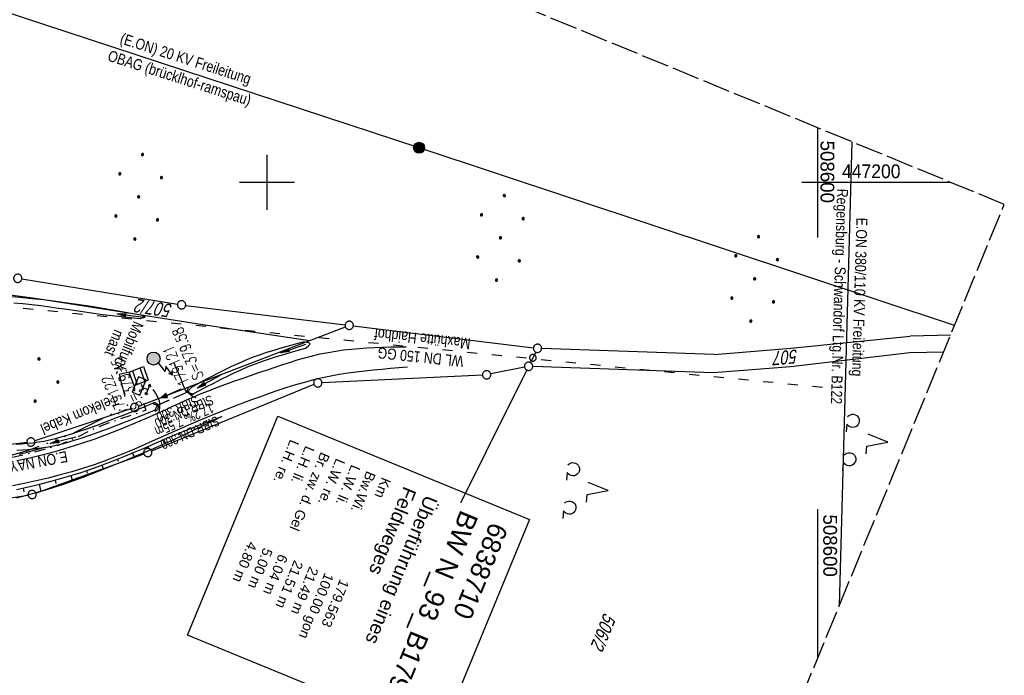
# Model space of a CAD drawing. Extents: x 507875 to 508634, y 446340 to 447363.
# Tile 69 of 70: x 508455 to 508634, y 447110 to 447230. Entities that reach past the tile are written whole.
import ezdxf
from ezdxf.enums import TextEntityAlignment as Align

# ---------------------------------------------------------------- set-up
doc = ezdxf.new("R2010")
doc.units = 0
doc.header["$LTSCALE"] = 10
doc.header["$MEASUREMENT"] = 0
for name, pattern in [('ACAD_ISO03W100', [30, 12, -18]), ('ACAD_ISO14W100', [25.5, 12, -3, 0.5, -3, 0.5, -3, 0.5, -3]), ('AUSGEZOGEN', [0]), ('LT00', [0]), ('LT08', [0.42, 0.2, -0.1, 0.02, -0.1]), ('LT12', [0.4, 0.3, -0.1]), ('LT14', [0.6, 0.5, -0.1]), ('STRICHLINIE2', [0.375, 0.25, -0.125])]:
    doc.linetypes.add(name, pattern=pattern)
doc.layers.get('0').update_dxf_attribs({"linetype": 'LT00'})
for name, color, linetype in [('--EK_FBR', 250, 'LT00'), ('--EK_Halt-Pfeil', 4, 'LT00'), ('--EK_Haltung', 7, 'STRICHLINIE2'), ('--EK_Haltung-Text', 140, 'LT00'), ('--EK_Schacht-Text', 5, 'LT00'), ('--EL_Halt-Pfeil', 4, 'LT00'), ('--EL_Haltung', 182, 'STRICHLINIE2'), ('--EL_Haltung-Text', 182, 'LT00'), ('BW_TEXT_B', 20, 'AUSGEZOGEN'), ('DFK_BEBAUUNG', 250, 'LT00'), ('DFK_FLUR_NR', 250, 'LT00'), ('DFK_GZPKT', 250, 'LT00'), ('DFK_KATASTER', 250, 'LT00'), ('DFK_NUTZUNG', 250, 'LT00'), ('DFK_VERMPKT', 252, 'LT00'), ('DL', 182, 'LT12'), ('DL_PFEIL', 201, 'LT00'), ('DL_TEXT', 182, 'LT00'), ('FUNKMAST', 80, 'LT00'), ('PFEIL', 140, 'AUSGEZOGEN'), ('STROM_FREILTG', 80, 'STROMFREILEITUNG'), ('STROM_TEXT', 80, 'Continuous'), ('STROM_UNTER', 80, 'LT08'), ('TELEKOM', 210, 'ACAD_ISO14W100'), ('TELEKOM_TEXT', 210, 'Continuous'), ('V127_AFBR_BAB', 250, 'LT00'), ('V127_BOESCH', 250, 'LT00'), ('V127_BOSCHUNG', 250, 'LT00'), ('V127_EINFAHRT', 250, 'LT00'), ('V127_GEBAUDE', 250, 'LT00'), ('V127_GRABEN', 250, 'LT00'), ('V127_RASTER', 250, 'LT00'), ('V127_SCHRAFF', 254, 'LT00'), ('V127_STROM', 80, 'LT00'), ('V127_UK_DURCH', 182, 'LT00'), ('WASSERLTG', 130, 'ACAD_ISO03W100'), ('WASSERLTG_TEXT', 130, 'Continuous')]:
    doc.layers.add(name, color=color, linetype=linetype)
doc.layers.add('-BLATT_127-RAND', color=7, linetype='LT14', plot=False)
doc.styles.add('Beschrift', font='ARIAL.TTF')
doc.styles.add('Haltungsbeschriftung', font='ARIAL.TTF', dxfattribs={"width": 0.75})
doc.styles.add('schachtbeschriftung', font='romans.shx', dxfattribs={"width": 0.75, "height": 2})
doc.styles.get("Standard").update_dxf_attribs({"font": 'ARIAL.TTF'})
doc.styles.add('Strom', font='txt-alt.shx')
doc.styles.add('Versorgungsltg', font='ARIAL.TTF', dxfattribs={"width": 0.8, "height": 2})
doc.linetypes.add('STROMFREILEITUNG', pattern='A,12.7,-5.5,["xx",Strom,S=2.5,R=0,X=-2.6,Y=-0.85],-4.35', length=22.55)

# ---------------------------------------------------------------- blocks, each defined once
blk = doc.blocks.new('SYMB0001')
at = {"color": 0, "linetype": 'ByBlock'}
for p, q in [((-0.015712, 0), (0.010166, 0.012015)), ((0, -0.021257), (-0.015712, 0)), ((0.010166, 0.012015), (0, -0.021257))]:
    blk.add_line(p, q, dxfattribs=at)
blk = doc.blocks.new('SYMB7010')
at = {"color": 0, "linetype": 'ByBlock'}
for points in [[(-0.031408, 0.499213), (-0.093728, 0.49134), (-0.15457, 0.475719), (-0.212975, 0.452595), (-0.268021, 0.422333), (-0.31884, 0.385411), (-0.36463, 0.342411), (-0.40467, 0.29401), (-0.438329, 0.240973), (-0.465074, 0.184136), (-0.484486, 0.124395), (-0.496256, 0.062692), (-0.5002, 0)], [(-0.5002, 0), (-0.496256, -0.062692), (-0.484486, -0.124395), (-0.465075, -0.184136), (-0.438329, -0.240973), (-0.404671, -0.29401), (-0.36463, -0.342411), (-0.31884, -0.385411), (-0.268021, -0.422333), (-0.212975, -0.452595), (-0.154571, -0.475719), (-0.093728, -0.49134), (-0.031408, -0.499213), (0.031408, -0.499213)], [(0.5002, 0), (0.496256, 0.062692), (0.484485, 0.124395), (0.465074, 0.184136), (0.438329, 0.240973), (0.40467, 0.29401), (0.36463, 0.342411), (0.31884, 0.385411), (0.268021, 0.422333), (0.212975, 0.452595), (0.15457, 0.475719), (0.093728, 0.49134), (0.031408, 0.499213), (-0.031408, 0.499213)], [(0.031408, -0.499213), (0.093728, -0.491341), (0.15457, -0.475719), (0.212975, -0.452595), (0.268021, -0.422333), (0.31884, -0.385411), (0.36463, -0.342411), (0.404671, -0.294011), (0.438329, -0.240974), (0.465075, -0.184136), (0.484486, -0.124395), (0.496256, -0.062692), (0.500201, 0)]]:
    blk.add_lwpolyline(points, dxfattribs=at)
blk = doc.blocks.new('Ackerland7')
at = {"layer": 'DFK_NUTZUNG', "color": 0, "linetype": 'ByBlock'}
for p, q in [((-4, 3.93), (-4, 3.67)), ((-3.95, 3.63), (-3.95, 3.97)), ((-3.9, 3.99), (-3.9, 3.61)), ((-3.85, 3.6), (-3.85, 4)), ((-3.8, 3.99), (-3.8, 3.61)), ((-3.75, 3.63), (-3.75, 3.97)), ((-3.7, 3.93), (-3.7, 3.67)), ((-3.65, 3.8), (-3.65, 3.8)), ((3.7, 3.93), (3.7, 3.67)), ((3.75, 3.63), (3.75, 3.97)), ((3.8, 3.99), (3.8, 3.61)), ((3.85, 3.6), (3.85, 4)), ((3.9, 3.99), (3.9, 3.61)), ((3.95, 3.63), (3.95, 3.97)), ((4, 3.93), (4, 3.67)), ((4.05, 3.8), (4.05, 3.8)), ((-7.85, 0.13), (-7.85, -0.13)), ((-7.8, -0.17), (-7.8, 0.17)), ((-7.75, 0.19), (-7.75, -0.19)), ((-7.7, -0.2), (-7.7, 0.2)), ((-7.65, 0.19), (-7.65, -0.19)), ((-7.6, -0.17), (-7.6, 0.17)), ((-7.55, 0.13), (-7.55, -0.13)), ((-7.5, 0), (-7.5, 0)), ((-0.15, 0.13), (-0.15, -0.13)), ((-0.1, -0.17), (-0.1, 0.17)), ((-0.05, 0.19), (-0.05, -0.19)), ((0, -0.2), (0, 0.2)), ((0.05, 0.19), (0.05, -0.19)), ((0.1, -0.17), (0.1, 0.17)), ((0.15, 0.13), (0.15, -0.13)), ((0.2, 0), (0.2, 0)), ((7.55, 0.13), (7.55, -0.13)), ((7.6, -0.17), (7.6, 0.17)), ((7.65, 0.19), (7.65, -0.19)), ((7.7, -0.2), (7.7, 0.2)), ((7.75, 0.19), (7.75, -0.19)), ((7.8, -0.17), (7.8, 0.17)), ((7.85, 0.13), (7.85, -0.13)), ((7.9, 0), (7.9, 0)), ((-4, -3.67), (-4, -3.93)), ((-3.95, -3.97), (-3.95, -3.63)), ((-3.9, -3.61), (-3.9, -3.99)), ((-3.85, -4), (-3.85, -3.6)), ((-3.8, -3.61), (-3.8, -3.99)), ((-3.75, -3.97), (-3.75, -3.63)), ((-3.7, -3.67), (-3.7, -3.93)), ((-3.65, -3.8), (-3.65, -3.8)), ((3.7, -3.67), (3.7, -3.93)), ((3.75, -3.97), (3.75, -3.63)), ((3.8, -3.61), (3.8, -3.99)), ((3.85, -4), (3.85, -3.6)), ((3.9, -3.61), (3.9, -3.99)), ((3.95, -3.97), (3.95, -3.63)), ((4, -3.67), (4, -3.93)), ((4.05, -3.8), (4.05, -3.8))]:
    blk.add_line(p, q, dxfattribs=at)
for points in [[(-3.65, 3.8), (-3.67, 3.89), (-3.73, 3.96), (-3.81, 3.99), (-3.89, 3.99), (-3.97, 3.96), (-4.03, 3.89), (-4.05, 3.8), (-4.03, 3.71), (-3.97, 3.64), (-3.89, 3.6), (-3.81, 3.6), (-3.73, 3.64), (-3.67, 3.71), (-3.65, 3.8)], [(4.05, 3.8), (4.03, 3.89), (3.97, 3.96), (3.89, 3.99), (3.81, 3.99), (3.73, 3.96), (3.67, 3.89), (3.65, 3.8), (3.67, 3.71), (3.73, 3.64), (3.81, 3.61), (3.89, 3.61), (3.97, 3.64), (4.03, 3.71), (4.05, 3.8)], [(-7.5, 0), (-7.52, 0.09), (-7.58, 0.16), (-7.66, 0.19), (-7.74, 0.19), (-7.82, 0.16), (-7.88, 0.09), (-7.9, 0)], [(0.2, 0), (0.18, 0.09), (0.12, 0.16), (0.04, 0.19), (-0.04, 0.19), (-0.12, 0.16), (-0.18, 0.09), (-0.2, 0)], [(-0.2, 0), (-0.18, -0.09), (-0.12, -0.16), (-0.04, -0.19), (0.04, -0.19), (0.12, -0.16), (0.18, -0.09), (0.2, 0)], [(7.9, 0), (7.88, 0.09), (7.82, 0.16), (7.74, 0.19), (7.66, 0.19), (7.58, 0.16), (7.52, 0.09), (7.5, 0)], [(7.5, 0), (7.52, -0.09), (7.58, -0.16), (7.66, -0.19), (7.74, -0.19), (7.82, -0.16), (7.88, -0.09), (7.9, 0)], [(-7.9, 0), (-7.88, -0.09), (-7.82, -0.16), (-7.74, -0.19), (-7.66, -0.19), (-7.58, -0.16), (-7.52, -0.09), (-7.5, 0)], [(-3.65, -3.8), (-3.67, -3.71), (-3.73, -3.64), (-3.81, -3.61), (-3.89, -3.61), (-3.97, -3.64), (-4.03, -3.71), (-4.05, -3.8), (-4.03, -3.89), (-3.97, -3.96), (-3.89, -3.99), (-3.81, -3.99), (-3.73, -3.96), (-3.67, -3.89), (-3.65, -3.8)], [(4.05, -3.8), (4.03, -3.71), (3.97, -3.64), (3.89, -3.61), (3.81, -3.61), (3.73, -3.64), (3.67, -3.71), (3.65, -3.8), (3.67, -3.89), (3.73, -3.96), (3.81, -3.99), (3.89, -3.99), (3.97, -3.96), (4.03, -3.89), (4.05, -3.8)]]:
    blk.add_lwpolyline(points, dxfattribs=at)
blk = doc.blocks.new('Ackerland3')
at = {"layer": 'DFK_NUTZUNG', "color": 0, "linetype": 'ByBlock'}
for p, q in [((-0.15, 2.66), (-0.15, 2.4)), ((-0.1, 2.36), (-0.1, 2.7)), ((-0.05, 2.72), (-0.05, 2.34)), ((0, 2.33), (0, 2.73)), ((0.05, 2.72), (0.05, 2.34)), ((0.1, 2.36), (0.1, 2.7)), ((0.15, 2.66), (0.15, 2.4)), ((0.2, 2.53), (0.2, 2.53)), ((-4, -1.14), (-4, -1.4)), ((-3.95, -1.44), (-3.95, -1.1)), ((-3.9, -1.07), (-3.9, -1.46)), ((-3.85, -1.46), (-3.85, -1.07)), ((-3.8, -1.07), (-3.8, -1.46)), ((-3.75, -1.44), (-3.75, -1.1)), ((-3.7, -1.14), (-3.7, -1.4)), ((-3.65, -1.27), (-3.65, -1.26)), ((3.7, -1.14), (3.7, -1.4)), ((3.75, -1.44), (3.75, -1.1)), ((3.8, -1.07), (3.8, -1.46)), ((3.85, -1.46), (3.85, -1.07)), ((3.9, -1.07), (3.9, -1.46)), ((3.95, -1.44), (3.95, -1.1)), ((4, -1.14), (4, -1.4)), ((4.05, -1.27), (4.05, -1.26))]:
    blk.add_line(p, q, dxfattribs=at)
for points in [[(0.2, 2.53), (0.18, 2.62), (0.12, 2.69), (0.04, 2.73), (-0.04, 2.73), (-0.12, 2.69), (-0.18, 2.62), (-0.2, 2.53), (-0.18, 2.45), (-0.12, 2.38), (-0.04, 2.34), (0.04, 2.34), (0.12, 2.38), (0.18, 2.45), (0.2, 2.53)], [(-3.65, -1.27), (-3.67, -1.18), (-3.73, -1.11), (-3.81, -1.07), (-3.89, -1.07), (-3.97, -1.11), (-4.03, -1.18), (-4.05, -1.27)], [(-4.05, -1.27), (-4.03, -1.35), (-3.97, -1.42), (-3.89, -1.46), (-3.81, -1.46), (-3.73, -1.42), (-3.67, -1.35), (-3.65, -1.27)], [(4.05, -1.27), (4.03, -1.18), (3.97, -1.11), (3.89, -1.07), (3.81, -1.07), (3.73, -1.11), (3.67, -1.18), (3.65, -1.27)], [(3.65, -1.27), (3.67, -1.35), (3.73, -1.42), (3.81, -1.46), (3.89, -1.46), (3.97, -1.42), (4.03, -1.35), (4.05, -1.27)]]:
    blk.add_lwpolyline(points, dxfattribs=at)
blk = doc.blocks.new('SYMB7201')
at = {"color": 0, "linetype": 'ByBlock'}
for p, q in [((0, 0.385), (-0.11, 0.015)), ((-0.255, -0.385), (-0.115, -0.385)), ((0.445, -0.385), (0.585, -0.385))]:
    blk.add_line(p, q, dxfattribs=at)
for points in [[(0.25, 0.015), (0.11, 0.015), (0, 0.385)], [(-0.393816, -0.383308), (-0.416239, -0.362945), (-0.432849, -0.337617), (-0.442589, -0.308936), (-0.444836, -0.27873), (-0.439449, -0.248923), (-0.426769, -0.221415), (-0.407606, -0.197958), (-0.38318, -0.180047), (-0.355047, -0.168823), (-0.325, -0.165), (-0.294953, -0.168823), (-0.26682, -0.180047), (-0.242394, -0.197959), (-0.223231, -0.221415), (-0.210551, -0.248923), (-0.205164, -0.27873), (-0.207411, -0.308936), (-0.21715, -0.337617), (-0.233761, -0.362945), (-0.256184, -0.383308)], [(0.306185, -0.383308), (0.283761, -0.362945), (0.267151, -0.337617), (0.257411, -0.308936), (0.255164, -0.27873), (0.260552, -0.248923), (0.273231, -0.221415), (0.292394, -0.197958), (0.31682, -0.180047), (0.344953, -0.168823), (0.375, -0.165), (0.405047, -0.168823), (0.43318, -0.180047), (0.457606, -0.197959), (0.476769, -0.221415), (0.489449, -0.248923), (0.494836, -0.27873), (0.492589, -0.308936), (0.48285, -0.337617), (0.466239, -0.362945), (0.443816, -0.383308)]]:
    blk.add_lwpolyline(points, dxfattribs=at)
blk = doc.blocks.new('Pfreil3')
at = {"layer": 'PFEIL'}
blk.add_hatch(color=256, dxfattribs=at).paths.add_polyline_path([(-1.55, 0.27), (-1.55, -0.27), (0, 0)])
for p, q in [((-1.55, 0), (-4.83, 0)), ((-1.55, -0.27), (-1.55, 0.27)), ((-1.55, 0.27), (0, 0)), ((0, 0), (-1.55, -0.27))]:
    blk.add_line(p, q, dxfattribs=at)
blk = doc.blocks.new('SYMB1107')
at = {"color": 0, "linetype": 'ByBlock'}
for points in [[(-0.2, 0), (-0.196157, 0.039018), (-0.184776, 0.076537), (-0.166294, 0.111114), (-0.141421, 0.141421), (-0.111114, 0.166294), (-0.076537, 0.184776), (-0.039018, 0.196157), (0, 0.2)], [(0, 0.2), (0.039018, 0.196157), (0.076537, 0.184776), (0.111114, 0.166294), (0.141421, 0.141421), (0.166294, 0.111114), (0.184776, 0.076537), (0.196157, 0.039018), (0.2, 0)]]:
    blk.add_lwpolyline(points, dxfattribs=at)
blk = doc.blocks.new('SYMB0702')
at = {"color": 0, "linetype": 'ByBlock'}
for p, q in [((0.071716, 0.203284), (0.071716, 0.146716)), ((0.1, 0.175), (-0.1, 0.175)), ((0, 0.075), (0, 0.175))]:
    blk.add_line(p, q, dxfattribs=at)
for points in [[(-0.071716, 0.203284), (-0.1, 0.175), (-0.071716, 0.146716), (-0.071716, 0.203284)], [(0.071716, 0.203284), (0.1, 0.175), (0.071716, 0.146716)], [(0.15, 0.075), (-0.15, 0.075), (-0.15, -0.075), (0.15, -0.075), (0.15, 0.075)]]:
    blk.add_lwpolyline(points, dxfattribs=at)
blk = doc.blocks.new('SYMB0070')
at = {"color": 0, "linetype": 'ByBlock'}
for p, q in [((-0.5, 0), (0.2, 0)), ((0.5, 0), (0.2, 0.1)), ((0.2, 0.1), (0.2, 0)), ((0.468, 0), (0.21, 0.086)), ((0.21, 0.086), (0.21, -0.086)), ((0.21, -0.086), (0.468, 0)), ((0.22, -0.072), (0.437, 0)), ((0.23, -0.058), (0.405, 0)), ((0.24, -0.045), (0.374, 0)), ((0.342, 0), (0.25, 0.031)), ((0.25, 0.031), (0.25, -0.031)), ((0.25, -0.031), (0.342, 0)), ((0.26, -0.017), (0.31, 0)), ((0.27, -0.003), (0.279, 0))]:
    blk.add_line(p, q, dxfattribs=at)
for points in [[(0.2, 0), (0.2, -0.1), (0.5, 0)], [(0.437, 0), (0.22, 0.072), (0.22, -0.072)], [(0.405, 0), (0.23, 0.058), (0.23, -0.058)], [(0.374, 0), (0.24, 0.045), (0.24, -0.045)], [(0.31, 0), (0.26, 0.017), (0.26, -0.017)], [(0.279, 0), (0.27, 0.003), (0.27, -0.003)]]:
    blk.add_lwpolyline(points, dxfattribs=at)

msp = doc.modelspace()

# ---------------------------------------------------------------- hatches: boundary and pattern name
at = {"layer": 'FUNKMAST'}
msp.add_hatch(color=256, dxfattribs=at).paths.add_polyline_path([(508478.24, 447168, 1), (508480.6, 447168, 1)])
at = {"layer": 'STROM_TEXT'}
h = msp.add_hatch(color=256, dxfattribs=at)
edge = h.paths.add_edge_path()
edge.add_arc((508527.63, 447206.27), 1, 0, 360)

# ---------------------------------------------------------------- linework, layer by layer
at = {"layer": '--EK_FBR'}
for points in [[(508454.59, 447149.48), (508456.98, 447149.99), (508459.36, 447150.57), (508461.72, 447151.21), (508464.07, 447151.89), (508466.41, 447152.64), (508468.79, 447153.45), (508471.16, 447154.32), (508473.51, 447155.23), (508475.84, 447156.19), (508478.16, 447157.18), (508480.46, 447158.22), (508481.69, 447158.78), (508482.91, 447159.35), (508484.14, 447159.92), (508485.37, 447160.48), (508486.61, 447161.02), (508488.07, 447161.63), (508489.54, 447162.22), (508491.02, 447162.79), (508492.51, 447163.34), (508494.01, 447163.87), (508495.51, 447164.4), (508497.01, 447164.92), (508498.52, 447165.44), (508499.9, 447165.92), (508501.29, 447166.39), (508502.68, 447166.86), (508504.07, 447167.31), (508505.47, 447167.74), (508506.87, 447168.14), (508508.28, 447168.51), (508509.69, 447168.84), (508511.11, 447169.13), (508512.51, 447169.37), (508513.91, 447169.56), (508515.32, 447169.72), (508516.73, 447169.84), (508518.15, 447169.94), (508519.58, 447170.01), (508521, 447170.06), (508522.43, 447170.1), (508523.86, 447170.12), (508525.3, 447170.15)], [(508525.53, 447166.42), (508523.97, 447166.29), (508522.41, 447166.17), (508520.86, 447166.03), (508519.3, 447165.88), (508517.75, 447165.71), (508516.2, 447165.53), (508514.66, 447165.32), (508513.12, 447165.08), (508511.59, 447164.8), (508510.07, 447164.49), (508508.44, 447164.11), (508506.81, 447163.68), (508505.2, 447163.22), (508503.59, 447162.72), (508501.98, 447162.2), (508500.39, 447161.65), (508498.8, 447161.08), (508497.22, 447160.5), (508494.68, 447159.54), (508492.16, 447158.56), (508489.64, 447157.55), (508487.15, 447156.51), (508484.66, 447155.44), (508483.14, 447154.77), (508481.62, 447154.09), (508480.1, 447153.41), (508478.59, 447152.73), (508477.07, 447152.05), (508475.54, 447151.39), (508474.01, 447150.75), (508472.47, 447150.13), (508470.92, 447149.54), (508468.83, 447148.79), (508466.71, 447148.1), (508464.58, 447147.45), (508462.43, 447146.86), (508460.27, 447146.31), (508458.1, 447145.8), (508455.92, 447145.34), (508453.8, 447144.92)]]:
    msp.add_lwpolyline(points, dxfattribs=at)
at = {"layer": '--EK_Haltung'}
msp.add_line((508485.71, 447161.93), (508480.16, 447159.51), dxfattribs=at)
at = {"layer": '--EL_Haltung'}
msp.add_line((508485.71, 447161.93), (508480.16, 447159.51), dxfattribs=at)
at = {"layer": '-BLATT_127-RAND'}
msp.add_lwpolyline([(508226.91, 447363.29), (507875.2, 446507.77), (508282.15, 446340.47), (508633.86, 447195.99), (508226.91, 447363.29)], dxfattribs=at)
at = {"layer": 'DFK_KATASTER'}
for p, q in [((508455.5, 447182.45), (508483.76, 447177.87)), ((508449.99, 447180.01), (508457.94, 447178.95)), ((508457.94, 447178.95), (508488.37, 447174.21)), ((508485.25, 447177.66), (508514.2, 447174.13)), ((508488.37, 447174.21), (508507.78, 447171.3)), ((508507.78, 447171.3), (508514.24, 447173.77)), ((508515.68, 447173.95), (508548.38, 447169.95)), ((508595.09, 447169.91), (508616.77, 447172.04)), ((508624.1, 447172.23), (508616.77, 447172.04)), ((508476.68, 447159.38), (508507.78, 447171.3)), ((508548.79, 447169.19), (508547.83, 447167.27)), ((508581.17, 447168.73), (508549.87, 447169.83)), ((508581.17, 447168.73), (508595.09, 447169.91)), ((508616.73, 447169.04), (508595.04, 447166.51)), ((508622.83, 447169.14), (508616.73, 447169.04)), ((508581.06, 447165.43), (508548.25, 447166.57)), ((508539.13, 447165.01), (508509.98, 447163.61)), ((508547.17, 447165.93), (508515.98, 447103.26)), ((508546.77, 447166.45), (508540.62, 447165.2)), ((508595.04, 447166.51), (508581.06, 447165.43)), ((508508.54, 447163.3), (508479.05, 447151.21)), ((508475.27, 447158.87), (508457.85, 447153.08)), ((508456.4, 447152.76), (508445.47, 447151.45)), ((508477.66, 447150.67), (508458.08, 447143.58)), ((508420.5, 447137.55), (508456.63, 447143.2))]:
    msp.add_line(p, q, dxfattribs=at)
at = {"layer": 'DL'}
msp.add_line((508485.71, 447161.93), (508480.16, 447159.51), dxfattribs=at)
at = {"layer": 'FUNKMAST', "flags": 128}
msp.add_lwpolyline([(508482.83, 447164.99), (508481.65, 447166.6), (508481.5, 447165.63), (508480.32, 447167.24)], dxfattribs=at)
at = {"layer": 'FUNKMAST'}
msp.add_lwpolyline([(508482.7, 447165.65), (508482.83, 447164.99), (508482.21, 447165.31)], dxfattribs=at)
msp.add_circle((508479.42, 447168), 1.18, dxfattribs=at)
at = {"layer": 'STROM_FREILTG', "ltscale": 0.05, "flags": 128}
for points in [[(508624.83, 447174.02), (508527.63, 447206.27), (508356.7, 447262.52), (508221.87, 447260.75)], [(508603.93, 447123.17), (508606.24, 447207.35)]]:
    msp.add_lwpolyline(points, dxfattribs=at)
at = {"layer": 'STROM_TEXT'}
msp.add_circle((508527.63, 447206.27), 1, dxfattribs=at)
at = {"layer": 'STROM_UNTER', "flags": 128}
msp.add_lwpolyline([(508477.17, 447163.36), (508477.55, 447162.41), (508476.8, 447162.19), (508478, 447158.65), (508476.66, 447158.12), (508471.15, 447156.28), (508468.81, 447155.36), (508465.86, 447153.83), (508462.24, 447152.27), (508457.45, 447150.91), (508454.12, 447150.12), (508450.03, 447149.44), (508446.69, 447148.91), (508445.1, 447148.8), (508443.43, 447148.81), (508441.98, 447149), (508440.98, 447149.3), (508439.99, 447149.74), (508439.13, 447150.28), (508438.53, 447151.07), (508437.55, 447153.07), (508436.17, 447157.08), (508435.58, 447159.57), (508435.17, 447160.62), (508433.6, 447164), (508433.36, 447165.25), (508433.39, 447167.22), (508433.7, 447169.94), (508434.02, 447175.32), (508433.99, 447176.73), (508433.58, 447177.6), (508432.69, 447178.21), (508431.65, 447178.58), (508428.24, 447179.36), (508416.17, 447179.7), (508379.48, 447179.68), (508375.41, 447166.52), (508370.87, 447167.9), (508362.45, 447168.38), (508358.87, 447169.51), (508362.37, 447176.21), (508362.37, 447177.73), (508361.56, 447177.68), (508361.5, 447176.07), (508361.06, 447175.47), (508344.02, 447182.44), (508343.22, 447182.57), (508340.74, 447186.94), (508326.29, 447214.2), (508322.95, 447217.37), (508315.8, 447217.98), (508316.1, 447224.02)], dxfattribs=at)
at = {"layer": 'TELEKOM', "ltscale": 0.05, "flags": 128}
msp.add_lwpolyline([(508474.98, 447165.55), (508473.17, 447165.08), (508474.67, 447159.36), (508464.67, 447154.33), (508456.66, 447151.28), (508453.54, 447150.41), (508444.6, 447148.8), (508441.98, 447149), (508439.15, 447149.48), (508437.85, 447150.28), (508435.95, 447153.68), (508433.95, 447160.48), (508432.25, 447163.98), (508431.95, 447165.28), (508432.55, 447176.79), (508431.94, 447177.76), (508416.74, 447181.79), (508378.63, 447181.39), (508374.69, 447166.96), (508370.19, 447168.14), (508366.26, 447168.54), (508362.18, 447169.98), (508358.41, 447171.66), (508347.84, 447167.26), (508337.4, 447169.98), (508328.41, 447171.94), (508322.64, 447172.54), (508316.29, 447172.94), (508310.43, 447172.33), (508294.91, 447170.29), (508285.32, 447168.64), (508276.49, 447167.2), (508271.84, 447166.86), (508264.54, 447167.81), (508253.34, 447170.85), (508250.23, 447179.49), (508234.73, 447192.34), (508230.98, 447195.53), (508227.16, 447198.13), (508210.97, 447203.51), (508203.35, 447206.26), (508189.32, 447199.88), (508186.18, 447190.41), (508183.81, 447181.72), (508180.25, 447166.86), (508182.04, 447154.93), (508172.71, 447111.81), (508163.22, 447073.34), (508154.78, 447034.67), (508153.03, 446995.56), (508154.9, 446955.58), (508158.1, 446912.01), (508138.04, 446875.46), (508116.29, 446837.96), (508103.88, 446802.93), (508083.74, 446761.26), (508071.73, 446745.95), (508067.47, 446734.79), (508063.4, 446727.28), (508059.46, 446719.32), (508062.26, 446713.44), (508069.98, 446704.89), (508081.48, 446692.27), (508095.24, 446677.23), (508103.8, 446669.38), (508122.04, 446644.24), (508132, 446636.81), (508105.77, 446613.37), (508119.82, 446594.08), (508150.12, 446555.82), (508154.75, 446559.46), (508167.77, 446536.94), (508183.18, 446511.57), (508186.81, 446510.85), (508218.93, 446451.46), (508225.82, 446439.69), (508234.16, 446421.75), (508247.22, 446396.38), (508258.48, 446371.28), (508263.55, 446356.79), (508266.89, 446346.74)], dxfattribs=at)
at = {"layer": 'V127_AFBR_BAB'}
for points in [[(508454.59, 447149.48), (508456.98, 447149.99), (508459.36, 447150.57), (508461.72, 447151.21), (508464.07, 447151.89), (508466.41, 447152.64), (508468.79, 447153.45), (508471.16, 447154.32), (508473.51, 447155.23), (508475.84, 447156.19), (508478.16, 447157.18), (508480.46, 447158.22), (508481.69, 447158.78), (508482.91, 447159.35), (508484.14, 447159.92), (508485.37, 447160.48), (508486.61, 447161.02), (508488.07, 447161.63), (508489.54, 447162.22), (508491.02, 447162.79), (508492.51, 447163.34), (508494.01, 447163.87), (508495.51, 447164.4), (508497.01, 447164.92), (508498.52, 447165.44), (508499.9, 447165.92), (508501.29, 447166.39), (508502.68, 447166.86), (508504.07, 447167.31), (508505.47, 447167.74), (508506.87, 447168.14), (508508.28, 447168.51), (508509.69, 447168.84), (508511.11, 447169.13), (508512.51, 447169.37), (508513.91, 447169.56), (508515.32, 447169.72), (508516.73, 447169.84), (508518.15, 447169.94), (508519.58, 447170.01), (508521, 447170.06), (508522.43, 447170.1), (508523.86, 447170.12), (508525.3, 447170.15)], [(508525.53, 447166.42), (508523.97, 447166.29), (508522.41, 447166.17), (508520.86, 447166.03), (508519.3, 447165.88), (508517.75, 447165.71), (508516.2, 447165.53), (508514.66, 447165.32), (508513.12, 447165.08), (508511.59, 447164.8), (508510.07, 447164.49), (508508.44, 447164.11), (508506.81, 447163.68), (508505.2, 447163.22), (508503.59, 447162.72), (508501.98, 447162.2), (508500.39, 447161.65), (508498.8, 447161.08), (508497.22, 447160.5), (508494.68, 447159.54), (508492.16, 447158.56), (508489.64, 447157.55), (508487.15, 447156.51), (508484.66, 447155.44), (508483.14, 447154.77), (508481.62, 447154.09), (508480.1, 447153.41), (508478.59, 447152.73), (508477.07, 447152.05), (508475.54, 447151.39), (508474.01, 447150.75), (508472.47, 447150.13), (508470.92, 447149.54), (508468.83, 447148.79), (508466.71, 447148.1), (508464.58, 447147.45), (508462.43, 447146.86), (508460.27, 447146.31), (508458.1, 447145.8), (508455.92, 447145.34), (508453.8, 447144.92)]]:
    msp.add_lwpolyline(points, dxfattribs=at)
at = {"layer": 'V127_BOESCH'}
for points in [[(508491.83, 447157.47), (508490.16, 447156.65), (508488.49, 447155.84), (508486.82, 447155.03), (508485.14, 447154.24), (508482.46, 447153), (508479.77, 447151.8), (508477.06, 447150.63), (508474.34, 447149.49), (508471.6, 447148.38), (508469.93, 447147.71), (508468.26, 447147.06), (508466.58, 447146.42), (508464.89, 447145.8), (508463.19, 447145.21), (508461.49, 447144.64), (508459.77, 447144.1), (508458.05, 447143.6), (508456.31, 447143.13), (508454.46, 447142.68)], [(508454.51, 447144.23), (508456.19, 447144.6), (508458.74, 447145.2), (508461.26, 447145.85), (508463.77, 447146.56), (508466.25, 447147.33), (508468.71, 447148.15), (508471.14, 447149.05), (508472.69, 447149.65), (508474.22, 447150.27), (508475.75, 447150.92), (508477.27, 447151.57), (508478.8, 447152.23), (508480.32, 447152.89), (508481.84, 447153.54), (508483.37, 447154.19), (508484.91, 447154.82), (508486.28, 447155.37), (508487.67, 447155.9), (508489.05, 447156.43), (508490.44, 447156.95), (508491.83, 447157.47)], [(508454.99, 447150.62), (508456.5, 447151.02), (508458.01, 447151.42), (508459.52, 447151.84)]]:
    msp.add_lwpolyline(points, dxfattribs=at)
at = {"layer": 'V127_BOSCHUNG'}
for p, q in [((508489.48, 447156.59), (508489.52, 447156.47)), ((508483.88, 447154.4), (508484.01, 447154.09)), ((508486.67, 447155.52), (508486.85, 447155.05)), ((508481.11, 447153.23), (508481.41, 447152.53)), ((508456.49, 447151.01), (508456.37, 447151.48)), ((508459.38, 447151.8), (508459.38, 447151.81)), ((508475.61, 447150.85), (508475.9, 447150.14)), ((508478.36, 447152.04), (508478.51, 447151.68)), ((508472.84, 447149.71), (508472.98, 447149.35)), ((508467.24, 447147.65), (508467.38, 447147.21)), ((508470.05, 447148.64), (508470.33, 447147.87)), ((508458.64, 447145.17), (508458.96, 447143.86)), ((508461.53, 447145.92), (508461.68, 447145.34)), ((508464.39, 447146.75), (508464.7, 447145.74)), ((508455.74, 447144.5), (508455.89, 447143.78))]:
    msp.add_line(p, q, dxfattribs=at)
at = {"layer": 'V127_EINFAHRT'}
for points in [[(508486.61, 447161.02), (508486.28, 447161.26), (508485.97, 447161.51), (508485.67, 447161.77), (508485.41, 447162.04), (508485.18, 447162.35), (508485.01, 447162.67), (508484.87, 447163.02), (508484.75, 447163.37), (508484.63, 447163.72), (508484.5, 447164.07), (508483.18, 447167.14)], [(508480.46, 447158.22), (508480.5, 447158.64), (508480.54, 447159.05), (508480.55, 447159.47), (508480.54, 447159.87), (508480.47, 447160.26), (508480.34, 447160.71), (508480.14, 447161.14), (508479.91, 447161.56), (508479.64, 447161.97), (508479.36, 447162.38)]]:
    msp.add_lwpolyline(points, dxfattribs=at)
at = {"layer": 'V127_GEBAUDE'}
msp.add_lwpolyline([(508477.57, 447166.58), (508478.45, 447164.05), (508475.9, 447163.07), (508474.98, 447165.55), (508477.57, 447166.58)], dxfattribs=at)
at = {"layer": 'V127_GRABEN'}
for p, q in [((508480.12, 447159.47), (508479.19, 447159.82)), ((508479.68, 447158.68), (508480.12, 447159.47))]:
    msp.add_line(p, q, dxfattribs=at)
for points in [[(508452.95, 447179.32), (508455.15, 447179.14), (508457.33, 447178.93), (508459.49, 447178.7), (508461.65, 447178.43), (508463.8, 447178.14), (508465.94, 447177.82), (508468.08, 447177.49), (508470.22, 447177.14), (508471.93, 447176.84), (508473.64, 447176.54), (508475.35, 447176.23), (508477.07, 447175.92)], [(508476.97, 447175.22), (508475.27, 447175.4), (508473.56, 447175.58), (508471.87, 447175.77), (508470.17, 447175.97), (508468.57, 447176.18), (508466.96, 447176.41), (508465.36, 447176.64), (508463.76, 447176.88), (508462.16, 447177.11), (508460.56, 447177.34), (508458.95, 447177.55), (508457.33, 447177.75), (508455.7, 447177.92), (508454.06, 447178.07)], [(508477.07, 447175.92), (508477.34, 447175.83), (508477.58, 447175.74), (508477.75, 447175.66), (508477.82, 447175.57), (508477.75, 447175.48), (508477.56, 447175.39), (508477.29, 447175.31), (508476.97, 447175.22)], [(508506.53, 447170.97), (508505.2, 447170.61), (508503.87, 447170.25), (508502.54, 447169.88), (508501.22, 447169.49), (508499.91, 447169.08), (508498.61, 447168.64), (508497.32, 447168.17), (508496.06, 447167.66), (508494.81, 447167.12), (508493.57, 447166.56), (508492.34, 447165.96), (508491.12, 447165.35), (508489.9, 447164.71), (508488.69, 447164.07), (508487.48, 447163.42), (508486.28, 447162.76)], [(508507.01, 447169.88), (508507.26, 447170.06), (508507.49, 447170.25), (508507.67, 447170.41), (508507.79, 447170.56), (508507.83, 447170.69), (508507.74, 447170.8), (508507.54, 447170.87), (508507.25, 447170.92), (508506.9, 447170.95), (508506.53, 447170.97)], [(508486.63, 447161.58), (508487.86, 447162.24), (508489.1, 447162.9), (508490.33, 447163.55), (508491.57, 447164.18), (508492.82, 447164.81), (508494.07, 447165.41), (508495.34, 447165.98), (508496.61, 447166.53), (508497.9, 447167.04), (508499.18, 447167.51), (508500.46, 447167.95), (508501.76, 447168.37), (508503.07, 447168.76), (508504.38, 447169.14), (508505.69, 447169.51), (508507.01, 447169.88)], [(508486.28, 447162.76), (508486.07, 447162.53), (508485.89, 447162.31), (508485.77, 447162.11), (508485.76, 447161.94), (508485.87, 447161.81), (508486.07, 447161.72), (508486.34, 447161.64), (508486.63, 447161.58)], [(508479.19, 447159.82), (508477.52, 447159.14), (508475.85, 447158.47), (508474.17, 447157.8), (508472.49, 447157.15), (508470.8, 447156.5), (508469.11, 447155.87), (508467.41, 447155.26), (508465.7, 447154.67), (508464.67, 447154.33), (508463.64, 447154), (508462.61, 447153.7), (508461.57, 447153.42), (508460.52, 447153.17), (508459.47, 447152.96), (508458.48, 447152.8), (508457.48, 447152.66), (508456.48, 447152.56), (508455.48, 447152.46), (508454.48, 447152.37)], [(508454.61, 447151.34), (508455.59, 447151.42), (508456.58, 447151.5), (508457.56, 447151.59), (508458.54, 447151.7), (508459.52, 447151.84), (508460.63, 447152.03), (508461.73, 447152.27), (508462.83, 447152.54), (508463.92, 447152.84), (508465.01, 447153.17), (508466.09, 447153.51), (508467.82, 447154.09), (508469.53, 447154.69), (508471.24, 447155.32), (508472.94, 447155.97), (508474.63, 447156.63), (508476.31, 447157.31), (508478, 447157.99), (508479.68, 447158.68)]]:
    msp.add_lwpolyline(points, dxfattribs=at)
at = {"layer": 'V127_RASTER'}
for p, q in [((508600, 447189.97), (508600, 447209.91)), ((508500, 447205), (508500, 447195)), ((508495, 447200), (508505, 447200)), ((508597.1, 447200), (508624.11, 447200)), ((508600, 447113.62), (508600, 447140.63))]:
    msp.add_line(p, q, dxfattribs=at)
at = {"layer": 'V127_SCHRAFF'}
for p, q in [((508475.58, 447165.79), (508476.45, 447163.28)), ((508477.85, 447163.82), (508476.97, 447166.34))]:
    msp.add_line(p, q, dxfattribs=at)
at = {"layer": 'WASSERLTG', "ltscale": 0.015, "flags": 128}
msp.add_lwpolyline([(508600.83, 447162.74), (508427.82, 447179.84), (508327.18, 447175.83), (508270.86, 447168.91), (508250.59, 447175.87), (508228.13, 447190.93), (508198.14, 447200.07)], dxfattribs=at)

# ---------------------------------------------------------------- block references
at = {"layer": '--EK_Halt-Pfeil', "xscale": 3.999999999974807, "yscale": 4, "zscale": 4, "rotation": 203.541309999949}
msp.add_blockref('SYMB0070', (508482.54, 447161.64), dxfattribs=at)
at = {"layer": '--EL_Halt-Pfeil', "xscale": 3.999999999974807, "yscale": 4, "zscale": 4, "rotation": 203.541309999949}
msp.add_blockref('SYMB0070', (508482.54, 447161.64), dxfattribs=at)
at = {"layer": 'DFK_BEBAUUNG', "rotation": 0.001160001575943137}
msp.add_blockref('SYMB0001', (508480.14, 447167.22), dxfattribs=at)
at = {"layer": 'DFK_GZPKT', "xscale": 1.500000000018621, "yscale": 1.5, "zscale": 1.5, "rotation": 264.7377099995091}
for p in [(508454.76, 447182.57), (508484.5, 447177.75), (508514.94, 447174.04), (508549.12, 447169.86), (508547.5, 447166.6), (508539.88, 447165.05), (508509.23, 447163.58), (508475.98, 447159.11), (508457.14, 447152.85), (508478.36, 447150.93), (508457.37, 447143.32)]:
    msp.add_blockref('SYMB7010', p, dxfattribs=at)
at = {"layer": 'DFK_NUTZUNG', "rotation": 264.7376999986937}
for name, p in [('Ackerland7', (508476.71, 447197.37)), ('Ackerland7', (508542.39, 447189.92)), ('Ackerland7', (508588.54, 447182.47)), ('Ackerland3', (508459.52, 447163.98)), ('Ackerland7', (508504.16, 447124.78))]:
    msp.add_blockref(name, p, dxfattribs=at)
at = {"layer": 'DFK_NUTZUNG', "xscale": 10.00000000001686, "yscale": 10, "zscale": 10, "rotation": 264.7377100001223}
for p in [(508608.88, 447153.19), (508558.09, 447144.41)]:
    msp.add_blockref('SYMB7201', p, dxfattribs=at)
at = {"layer": 'DFK_VERMPKT', "xscale": 1.200000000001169, "yscale": 1.200000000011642, "zscale": 1.2, "rotation": 264.7377100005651}
msp.add_blockref('SYMB7010', (508548.27, 447168.14), dxfattribs=at)
at = {"layer": 'DL_PFEIL', "xscale": 3.999999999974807, "yscale": 4, "zscale": 4, "rotation": 203.541309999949}
msp.add_blockref('SYMB0070', (508482.54, 447161.64), dxfattribs=at)
at = {"layer": 'PFEIL'}
for p, rotation in [((508472.78, 447176.12), 172.9225188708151), ((508502.49, 447169.02), 199.4309520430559), ((508487.33, 447162.65), 208.5271082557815), ((508460.64, 447152.58), 194.669213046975)]:
    msp.add_blockref('Pfreil3', p, dxfattribs=dict(at, rotation=rotation))
at = {"layer": 'V127_STROM', "xscale": 10, "yscale": 10, "zscale": 10, "rotation": 247.65211}
msp.add_blockref('SYMB0702', (508476.78, 447163.02), dxfattribs=at)
at = {"layer": 'V127_UK_DURCH', "zscale": 4}
for p, xscale, yscale, rotation in [((508486.4, 447162.23), 3.999999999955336, 3.999999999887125, 103.0299322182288), ((508479.47, 447159.21), 3.999999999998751, 3.999999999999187, 280.2346986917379)]:
    msp.add_blockref('SYMB1107', p, dxfattribs=dict(at, xscale=xscale, yscale=yscale, rotation=rotation))

# ---------------------------------------------------------------- texts
at = {"layer": '--EK_Schacht-Text', "style": 'schachtbeschriftung', "width": 0.75}
for s, rotation, p in [('S=379.58', -246.4587, (508488.56, 447164.7)), ('179121', -246.4587, (508485.92, 447163.55)), ('S=379.45', -246.3741, (508477.43, 447159.32)), ('179122', -246.3741, (508474.79, 447158.17))]:
    msp.add_text(s, height=2, rotation=rotation, dxfattribs=at).set_placement(p)
at = {"layer": 'DFK_FLUR_NR', "oblique": 13.754, "width": 0.75}
for s, rotation, p in [('507/2', 170.8985, (508482.98, 447177.83)), ('507', 185.0429, (508596.35, 447169.67)), ('506/2', 247.6521, (508561.23, 447122))]:
    msp.add_text(s, height=2.5, rotation=rotation, dxfattribs=at).set_placement(p)
at = {"layer": 'DL_TEXT', "style": 'Haltungsbeschriftung', "width": 0.75}
msp.add_text('StBR 300', height=1.8, rotation=-156.4587, dxfattribs=at).set_placement((508487.11, 447161.29))
at = {"layer": 'FUNKMAST', "insert": (508473.54, 447170.3), "char_height": 2, "attachment_point": 5, "rotation": 247.6521, "line_spacing_factor": 0.8, "style": 'Versorgungsltg'}
msp.add_mtext('Mobilfunk-\\Pmast', dxfattribs=at)
at = {"layer": 'STROM_TEXT', "style": 'Versorgungsltg', "width": 0.8}
msp.add_text('E.ON NAY2Y 4x150', height=2, rotation=190.8278, dxfattribs=at).set_placement((508453.7, 447149.34), align=Align.CENTER)
at = {"layer": 'STROM_TEXT', "char_height": 2, "attachment_point": 5, "line_spacing_factor": 1.1, "style": 'Versorgungsltg'}
for s, insert, rotation in [('(E.ON) 20 KV Freileitung\\POBAG (brücklhof-ramspau)', (508484.6, 447220.43), 342.3034), ('E.ON 380/110 KV Freileitung\\PRegensburg - Schwandorf Ltg.Nr. B122', (508605.47, 447179.23), 268.3221)]:
    msp.add_mtext(s, dxfattribs=dict(at, insert=insert, rotation=rotation))
at = {"layer": 'TELEKOM_TEXT', "style": 'Versorgungsltg', "width": 0.8}
msp.add_text('Telekom Kabel', height=2, rotation=202.1833, dxfattribs=at).set_placement((508465.6, 447158.78), align=Align.CENTER)
at = {"layer": 'V127_RASTER'}
for s, rotation, width, p in [(' 508600', -89.9984, 0.972, (508600.5, 447208.52)), (' 447200', 0.0016, 0.911, (508603.52, 447200.76)), (' 508600', -89.9984, 0.972, (508601, 447140.63))]:
    msp.add_text(s, height=2.5, rotation=rotation, dxfattribs=dict(at, width=width)).set_placement(p)
at = {"layer": 'WASSERLTG_TEXT', "insert": (508528.05, 447169.93), "char_height": 2, "attachment_point": 5, "rotation": 174.0616, "style": 'Versorgungsltg'}
msp.add_mtext('WL DN 150 GG\\PMaxhütte Haidhof', dxfattribs=at)

# ---------------------------------------------------------------- next in the draw order: texts
at = {"layer": 'BW_TEXT_B', "insert": (508543.85, 447137.15), "char_height": 2, "width": 37.6154, "attachment_point": 1, "rotation": 247.6521, "style": 'Beschrift', "bg_fill": 3, "box_fill_scale": 1.5, "bg_fill_color": 256, "bg_fill_transparency": 0}
msp.add_mtext('{\\Funir_o|c0;\\H1.75x;6838710\\fArial|b0|i0|c238|p34;\\H0.5714x;\\P\\H1.75x;BW N_93_B1\\fArial|b0|i0|c0|p34;79d\\fArial|b0|i0|c238|p34;\\W0.8;\\P\\H0.3714x;\\W1;\\P\\fArial|b0|i0|c0|p34;\\H1.924x;Überführung eines\\PFeldweges\\fArial|b0|i0|c238|p34;\\P\\H0.1999x;\\P\\pt8,20;\\H3.602x;K\\fArial|b0|i0|c0|p34;m^I^I\\fArial|b0|i0|c238|p34;1\\fArial|b0|i0|c0|p34;79.563\\fArial|b0|i0|c238|p34;\\PBw.Wi\\fArial|b0|i0|c0|p34;.^I^I100.00\\fArial|b0|i0|c238|p34; gon\\P\\pt20;\\fArial|b0|i0|c0|p34;L.W. li.^I21.49 \\fArial|b0|i0|c238|p34;m\\fArial|b0|i0|c0|p34;\\PL.W. re.^I21.51 m\\fArial|b0|i0|c238|p34;\\P\\fArial|b0|i0|c0|p34;Br. zw. d. Gel^I6.04 m\\PL.H. li.^I5.00 m\\PL.H. re.^I4.80 m}', dxfattribs=at)

# ---------------------------------------------------------------- next in the draw order: linework, layer by layer
at = {"layer": 'BW_TEXT_B'}
msp.add_lwpolyline([(508547.65, 447138.78), (508531.29, 447098.99), (508485.6, 447117.77), (508501.96, 447157.56)], close=True, dxfattribs=at)

# ---------------------------------------------------------------- next in the draw order: texts
at = {"layer": '--EK_Haltung-Text', "style": 'Haltungsbeschriftung', "width": 0.75}
for s, p in [('17.2‰ 7.55m', (508489.83, 447159.95)), ('StBR DN 300', (508490.85, 447157.61))]:
    msp.add_text(s, height=1.8, rotation=-156.4587, dxfattribs=at).set_placement(p)
at = {"layer": '--EL_Haltung-Text', "style": 'Haltungsbeschriftung', "width": 0.75}
msp.add_text('StBR DN 300', height=1.8, rotation=-156.4587, dxfattribs=at).set_placement((508489.8, 447161.44))

doc.saveas('drawing.dxf')
